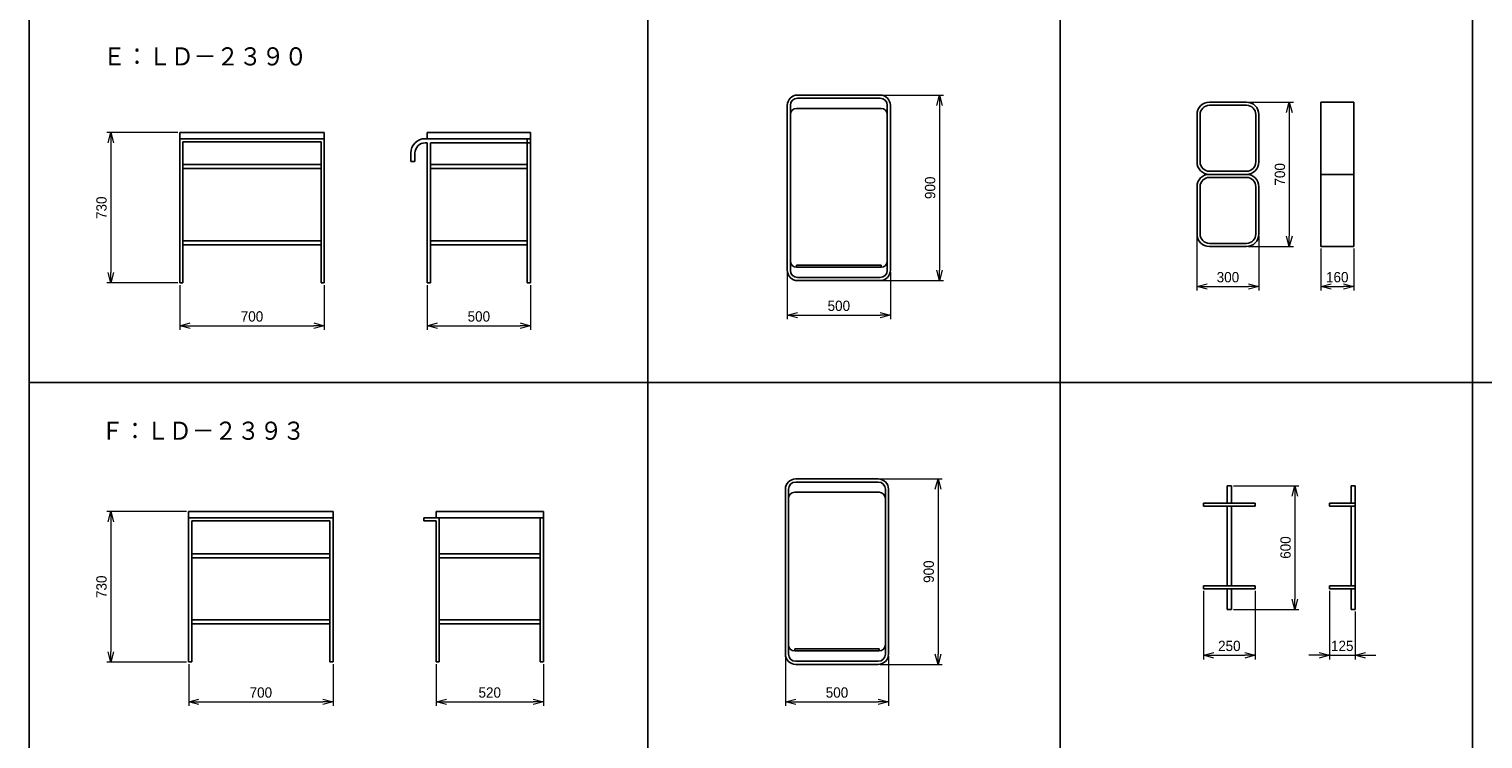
# Model space of a CAD drawing. Header units: millimetres. Extents: x 0 to 28400, y 0 to 14600.
# Tile 2 of 9: x 0 to 7050, y 3671 to 7116. Entities that reach past the tile are written whole.
import ezdxf

# ---------------------------------------------------------------- set-up
doc = ezdxf.new("R2010")
doc.units = ezdxf.units.MM
doc.header["$LTSCALE"] = 0.3
doc.layers.add('寸法', color=2, linetype='Continuous', lineweight=18)
doc.styles.add('MS Pゴシック', font='txt')
doc.styles.get("Standard").update_dxf_attribs({"font": 'txt.shx', "bigfont": 'bigfont.shx'})
doc.dimstyles.new('コピー ～ MyDim S＝', dxfattribs={"dimscale": 20, "dimtxt": 2.5, "dimasz": 2.5, "dimexe": 1, "dimexo": 0.5, "dimgap": 1, "dimtad": 3, "dimdsep": 46, "dimtxsty": 'MS Pゴシック', "dimblk": 'OPEN30', "dimcen": 0, "dimclrd": 256, "dimclre": 256, "dimclrt": 256, "dimazin": 2, "dimtfac": 1, "dimtmove": 0, "dimatfit": 3, "dimldrblk": 'OPEN30', "dimfxl": 1, "dimlwd": 18, "dimlwe": 18, "dimarcsym": 0})

# ---------------------------------------------------------------- blocks, each defined once
blk = doc.blocks.new('_Open30')
at = {"color": 0, "lineweight": -2}
for p, q in [((-1, 0.27), (0, 0)), ((0, 0), (-1, -0.27)), ((0, 0), (-1, 0))]:
    blk.add_line(p, q, dxfattribs=at)
blk = doc.blocks.new('*D34')
at = {"layer": 'Defpoints', "color": 0, "transparency": 16777216}
for p in [(731, 6613.7), (396.3, 5883.7), (731, 5883.7)]:
    blk.add_point(p, dxfattribs=at)
at = {"layer": '寸法', "lineweight": 18, "transparency": 16777216}
for p, q in [((721, 6613.7), (376.3, 6613.7)), ((396.3, 6563.7), (396.3, 5933.7)), ((721, 5883.7), (376.3, 5883.7))]:
    blk.add_line(p, q, dxfattribs=at)
at = {"layer": '寸法', "lineweight": 18, "transparency": 16777216, "xscale": 50, "yscale": 50, "zscale": 50}
for p, rotation in [((396.3, 6613.7), 90), ((396.3, 5883.7), 270)]:
    blk.add_blockref('_Open30', p, dxfattribs=dict(at, rotation=rotation))
at = {"layer": '寸法', "transparency": 16777216, "insert": (351.3, 6248.7), "char_height": 50, "attachment_point": 5, "rotation": 90, "style": 'MS Pゴシック'}
blk.add_mtext('730', dxfattribs=at)
blk = doc.blocks.new('*D35')
at = {"layer": 'Defpoints', "color": 0, "transparency": 16777216}
for p in [(731, 5883.7), (1431, 5883.7), (1431, 5676)]:
    blk.add_point(p, dxfattribs=at)
at = {"layer": '寸法', "lineweight": 18, "transparency": 16777216}
for p, q in [((731, 5873.7), (731, 5656)), ((1431, 5873.7), (1431, 5656)), ((781, 5676), (1381, 5676))]:
    blk.add_line(p, q, dxfattribs=at)
at = {"layer": '寸法', "lineweight": 18, "transparency": 16777216, "xscale": 50, "yscale": 50, "zscale": 50, "rotation": 180}
blk.add_blockref('_Open30', (731, 5676), dxfattribs=at)
at = {"layer": '寸法', "lineweight": 18, "transparency": 16777216, "xscale": 50, "yscale": 50, "zscale": 50}
blk.add_blockref('_Open30', (1431, 5676), dxfattribs=at)
at = {"layer": '寸法', "transparency": 16777216, "insert": (1081, 5721), "char_height": 50, "attachment_point": 5, "style": 'MS Pゴシック'}
blk.add_mtext('700', dxfattribs=at)
blk = doc.blocks.new('*D36')
at = {"layer": 'Defpoints', "color": 0, "transparency": 16777216}
for p in [(1931, 5883.7), (2431, 5883.7), (2431, 5676)]:
    blk.add_point(p, dxfattribs=at)
at = {"layer": '寸法', "lineweight": 18, "transparency": 16777216}
for p, q in [((1931, 5873.7), (1931, 5656)), ((2431, 5873.7), (2431, 5656)), ((1981, 5676), (2381, 5676))]:
    blk.add_line(p, q, dxfattribs=at)
at = {"layer": '寸法', "lineweight": 18, "transparency": 16777216, "xscale": 50, "yscale": 50, "zscale": 50, "rotation": 180}
blk.add_blockref('_Open30', (1931, 5676), dxfattribs=at)
at = {"layer": '寸法', "lineweight": 18, "transparency": 16777216, "xscale": 50, "yscale": 50, "zscale": 50}
blk.add_blockref('_Open30', (2431, 5676), dxfattribs=at)
at = {"layer": '寸法', "transparency": 16777216, "insert": (2181, 5721), "char_height": 50, "attachment_point": 5, "style": 'MS Pゴシック'}
blk.add_mtext('500', dxfattribs=at)
blk = doc.blocks.new('*D37')
at = {"layer": 'Defpoints', "color": 0, "transparency": 16777216}
for p in [(4126.7, 6795.4), (4126.7, 5895.4), (4414.6, 5895.4)]:
    blk.add_point(p, dxfattribs=at)
at = {"layer": '寸法', "lineweight": 18, "transparency": 16777216}
for p, q in [((4136.7, 6795.4), (4434.6, 6795.4)), ((4414.6, 6745.4), (4414.6, 5945.4)), ((4136.7, 5895.4), (4434.6, 5895.4))]:
    blk.add_line(p, q, dxfattribs=at)
at = {"layer": '寸法', "lineweight": 18, "transparency": 16777216, "xscale": 50, "yscale": 50, "zscale": 50}
for p, rotation in [((4414.6, 6795.4), 90), ((4414.6, 5895.4), 270)]:
    blk.add_blockref('_Open30', p, dxfattribs=dict(at, rotation=rotation))
at = {"layer": '寸法', "transparency": 16777216, "insert": (4369.6, 6345.4), "char_height": 50, "attachment_point": 5, "rotation": 90, "style": 'MS Pゴシック'}
blk.add_mtext('900', dxfattribs=at)
blk = doc.blocks.new('*D38')
at = {"layer": 'Defpoints', "color": 0, "transparency": 16777216}
for p in [(3676.7, 5945.4), (4176.7, 5945.4), (4176.7, 5727.6)]:
    blk.add_point(p, dxfattribs=at)
at = {"layer": '寸法', "lineweight": 18, "transparency": 16777216}
for p, q in [((3676.7, 5935.4), (3676.7, 5707.6)), ((4176.7, 5935.4), (4176.7, 5707.6)), ((3726.7, 5727.6), (4126.7, 5727.6))]:
    blk.add_line(p, q, dxfattribs=at)
at = {"layer": '寸法', "lineweight": 18, "transparency": 16777216, "xscale": 50, "yscale": 50, "zscale": 50, "rotation": 180}
blk.add_blockref('_Open30', (3676.7, 5727.6), dxfattribs=at)
at = {"layer": '寸法', "lineweight": 18, "transparency": 16777216, "xscale": 50, "yscale": 50, "zscale": 50}
blk.add_blockref('_Open30', (4176.7, 5727.6), dxfattribs=at)
at = {"layer": '寸法', "transparency": 16777216, "insert": (3926.7, 5772.6), "char_height": 50, "attachment_point": 5, "style": 'MS Pゴシック'}
blk.add_mtext('500', dxfattribs=at)
blk = doc.blocks.new('*D39')
at = {"layer": 'Defpoints', "color": 0, "transparency": 16777216}
for p in [(5903.5, 6760.8), (5903.5, 6060.8), (6110.8, 6060.8)]:
    blk.add_point(p, dxfattribs=at)
at = {"layer": '寸法', "lineweight": 18, "transparency": 16777216}
for p, q in [((5913.5, 6760.8), (6130.8, 6760.8)), ((6110.8, 6710.8), (6110.8, 6110.8)), ((5913.5, 6060.8), (6130.8, 6060.8))]:
    blk.add_line(p, q, dxfattribs=at)
at = {"layer": '寸法', "lineweight": 18, "transparency": 16777216, "xscale": 50, "yscale": 50, "zscale": 50}
for p, rotation in [((6110.8, 6760.8), 90), ((6110.8, 6060.8), 270)]:
    blk.add_blockref('_Open30', p, dxfattribs=dict(at, rotation=rotation))
at = {"layer": '寸法', "transparency": 16777216, "insert": (6065.8, 6410.8), "char_height": 50, "attachment_point": 5, "rotation": 90, "style": 'MS Pゴシック'}
blk.add_mtext('700', dxfattribs=at)
blk = doc.blocks.new('*D40')
at = {"layer": 'Defpoints', "color": 0, "transparency": 16777216}
for p in [(5663.5, 6120.8), (5963.5, 6120.8), (5963.5, 5866.4)]:
    blk.add_point(p, dxfattribs=at)
at = {"layer": '寸法', "lineweight": 18, "transparency": 16777216}
for p, q in [((5663.5, 6110.8), (5663.5, 5846.4)), ((5963.5, 6110.8), (5963.5, 5846.4)), ((5713.5, 5866.4), (5913.5, 5866.4))]:
    blk.add_line(p, q, dxfattribs=at)
at = {"layer": '寸法', "lineweight": 18, "transparency": 16777216, "xscale": 50, "yscale": 50, "zscale": 50, "rotation": 180}
blk.add_blockref('_Open30', (5663.5, 5866.4), dxfattribs=at)
at = {"layer": '寸法', "lineweight": 18, "transparency": 16777216, "xscale": 50, "yscale": 50, "zscale": 50}
blk.add_blockref('_Open30', (5963.5, 5866.4), dxfattribs=at)
at = {"layer": '寸法', "transparency": 16777216, "insert": (5813.5, 5911.4), "char_height": 50, "attachment_point": 5, "style": 'MS Pゴシック'}
blk.add_mtext('300', dxfattribs=at)
blk = doc.blocks.new('*D41')
at = {"layer": 'Defpoints', "color": 0, "transparency": 16777216}
for p in [(6263.5, 6060.8), (6423.5, 6060.8), (6423.5, 5866.4)]:
    blk.add_point(p, dxfattribs=at)
at = {"layer": '寸法', "lineweight": 18, "transparency": 16777216}
for p, q in [((6263.5, 6050.8), (6263.5, 5846.4)), ((6423.5, 6050.8), (6423.5, 5846.4)), ((6313.5, 5866.4), (6373.5, 5866.4))]:
    blk.add_line(p, q, dxfattribs=at)
at = {"layer": '寸法', "lineweight": 18, "transparency": 16777216, "xscale": 50, "yscale": 50, "zscale": 50, "rotation": 180}
blk.add_blockref('_Open30', (6263.5, 5866.4), dxfattribs=at)
at = {"layer": '寸法', "lineweight": 18, "transparency": 16777216, "xscale": 50, "yscale": 50, "zscale": 50}
blk.add_blockref('_Open30', (6423.5, 5866.4), dxfattribs=at)
at = {"layer": '寸法', "transparency": 16777216, "insert": (6343.5, 5911.4), "char_height": 50, "attachment_point": 5, "style": 'MS Pゴシック'}
blk.add_mtext('160', dxfattribs=at)
blk = doc.blocks.new('*D42')
at = {"layer": 'Defpoints', "color": 0, "transparency": 16777216}
for p in [(773.9, 4774.5), (396.3, 4044.5), (773.9, 4044.5)]:
    blk.add_point(p, dxfattribs=at)
at = {"layer": '寸法', "lineweight": 18, "transparency": 16777216}
for p, q in [((763.9, 4774.5), (376.3, 4774.5)), ((396.3, 4724.5), (396.3, 4094.5)), ((763.9, 4044.5), (376.3, 4044.5))]:
    blk.add_line(p, q, dxfattribs=at)
at = {"layer": '寸法', "lineweight": 18, "transparency": 16777216, "xscale": 50, "yscale": 50, "zscale": 50}
for p, rotation in [((396.3, 4774.5), 90), ((396.3, 4044.5), 270)]:
    blk.add_blockref('_Open30', p, dxfattribs=dict(at, rotation=rotation))
at = {"layer": '寸法', "transparency": 16777216, "insert": (351.3, 4409.5), "char_height": 50, "attachment_point": 5, "rotation": 90, "style": 'MS Pゴシック'}
blk.add_mtext('730', dxfattribs=at)
blk = doc.blocks.new('*D43')
at = {"layer": 'Defpoints', "color": 0, "transparency": 16777216}
for p in [(773.9, 4044.5), (1473.9, 4044.5), (1473.9, 3851.1)]:
    blk.add_point(p, dxfattribs=at)
at = {"layer": '寸法', "lineweight": 18, "transparency": 16777216}
for p, q in [((773.9, 4034.5), (773.9, 3831.1)), ((1473.9, 4034.5), (1473.9, 3831.1)), ((823.9, 3851.1), (1423.9, 3851.1))]:
    blk.add_line(p, q, dxfattribs=at)
at = {"layer": '寸法', "lineweight": 18, "transparency": 16777216, "xscale": 50, "yscale": 50, "zscale": 50, "rotation": 180}
blk.add_blockref('_Open30', (773.9, 3851.1), dxfattribs=at)
at = {"layer": '寸法', "lineweight": 18, "transparency": 16777216, "xscale": 50, "yscale": 50, "zscale": 50}
blk.add_blockref('_Open30', (1473.9, 3851.1), dxfattribs=at)
at = {"layer": '寸法', "transparency": 16777216, "insert": (1123.9, 3896.1), "char_height": 50, "attachment_point": 5, "style": 'MS Pゴシック'}
blk.add_mtext('700', dxfattribs=at)
blk = doc.blocks.new('*D44')
at = {"layer": 'Defpoints', "color": 0, "transparency": 16777216}
for p in [(1973.9, 4044.5), (2493.9, 4044.5), (2493.9, 3851.1)]:
    blk.add_point(p, dxfattribs=at)
at = {"layer": '寸法', "lineweight": 18, "transparency": 16777216}
for p, q in [((1973.9, 4034.5), (1973.9, 3831.1)), ((2493.9, 4034.5), (2493.9, 3831.1)), ((2023.9, 3851.1), (2443.9, 3851.1))]:
    blk.add_line(p, q, dxfattribs=at)
at = {"layer": '寸法', "lineweight": 18, "transparency": 16777216, "xscale": 50, "yscale": 50, "zscale": 50, "rotation": 180}
blk.add_blockref('_Open30', (1973.9, 3851.1), dxfattribs=at)
at = {"layer": '寸法', "lineweight": 18, "transparency": 16777216, "xscale": 50, "yscale": 50, "zscale": 50}
blk.add_blockref('_Open30', (2493.9, 3851.1), dxfattribs=at)
at = {"layer": '寸法', "transparency": 16777216, "insert": (2233.9, 3896.1), "char_height": 50, "attachment_point": 5, "style": 'MS Pゴシック'}
blk.add_mtext('520', dxfattribs=at)
blk = doc.blocks.new('*D45')
at = {"layer": 'Defpoints', "color": 0, "transparency": 16777216}
for p in [(4117.7, 4932.9), (4117.7, 4032.9), (4407.9, 4032.9)]:
    blk.add_point(p, dxfattribs=at)
at = {"layer": '寸法', "lineweight": 18, "transparency": 16777216}
for p, q in [((4127.7, 4932.9), (4427.9, 4932.9)), ((4407.9, 4882.9), (4407.9, 4082.9)), ((4127.7, 4032.9), (4427.9, 4032.9))]:
    blk.add_line(p, q, dxfattribs=at)
at = {"layer": '寸法', "lineweight": 18, "transparency": 16777216, "xscale": 50, "yscale": 50, "zscale": 50}
for p, rotation in [((4407.9, 4932.9), 90), ((4407.9, 4032.9), 270)]:
    blk.add_blockref('_Open30', p, dxfattribs=dict(at, rotation=rotation))
at = {"layer": '寸法', "transparency": 16777216, "insert": (4362.9, 4482.9), "char_height": 50, "attachment_point": 5, "rotation": 90, "style": 'MS Pゴシック'}
blk.add_mtext('900', dxfattribs=at)
blk = doc.blocks.new('*D46')
at = {"layer": 'Defpoints', "color": 0, "transparency": 16777216}
for p in [(3667.7, 4082.9), (4167.7, 4082.9), (4167.7, 3851.1)]:
    blk.add_point(p, dxfattribs=at)
at = {"layer": '寸法', "lineweight": 18, "transparency": 16777216}
for p, q in [((3667.7, 4072.9), (3667.7, 3831.1)), ((4167.7, 4072.9), (4167.7, 3831.1)), ((3717.7, 3851.1), (4117.7, 3851.1))]:
    blk.add_line(p, q, dxfattribs=at)
at = {"layer": '寸法', "lineweight": 18, "transparency": 16777216, "xscale": 50, "yscale": 50, "zscale": 50, "rotation": 180}
blk.add_blockref('_Open30', (3667.7, 3851.1), dxfattribs=at)
at = {"layer": '寸法', "lineweight": 18, "transparency": 16777216, "xscale": 50, "yscale": 50, "zscale": 50}
blk.add_blockref('_Open30', (4167.7, 3851.1), dxfattribs=at)
at = {"layer": '寸法', "transparency": 16777216, "insert": (3917.7, 3896.1), "char_height": 50, "attachment_point": 5, "style": 'MS Pゴシック'}
blk.add_mtext('500', dxfattribs=at)
blk = doc.blocks.new('*D47')
at = {"layer": 'Defpoints', "color": 0, "transparency": 16777216}
for p in [(5830.3, 4899.9), (5830.3, 4299.9), (6138.1, 4299.9)]:
    blk.add_point(p, dxfattribs=at)
at = {"layer": '寸法', "lineweight": 18, "transparency": 16777216}
for p, q in [((5840.3, 4899.9), (6158.1, 4899.9)), ((6138.1, 4849.9), (6138.1, 4349.9)), ((5840.3, 4299.9), (6158.1, 4299.9))]:
    blk.add_line(p, q, dxfattribs=at)
at = {"layer": '寸法', "lineweight": 18, "transparency": 16777216, "xscale": 50, "yscale": 50, "zscale": 50}
for p, rotation in [((6138.1, 4899.9), 90), ((6138.1, 4299.9), 270)]:
    blk.add_blockref('_Open30', p, dxfattribs=dict(at, rotation=rotation))
at = {"layer": '寸法', "transparency": 16777216, "insert": (6093.1, 4599.9), "char_height": 50, "attachment_point": 5, "rotation": 90, "style": 'MS Pゴシック'}
blk.add_mtext('600', dxfattribs=at)
blk = doc.blocks.new('*D48')
at = {"layer": 'Defpoints', "color": 0, "transparency": 16777216}
for p in [(5695.3, 4399.9), (5945.3, 4399.9), (5945.3, 4077.3)]:
    blk.add_point(p, dxfattribs=at)
at = {"layer": '寸法', "lineweight": 18, "transparency": 16777216}
for p, q in [((5695.3, 4389.9), (5695.3, 4057.3)), ((5945.3, 4389.9), (5945.3, 4057.3)), ((5745.3, 4077.3), (5895.3, 4077.3))]:
    blk.add_line(p, q, dxfattribs=at)
at = {"layer": '寸法', "lineweight": 18, "transparency": 16777216, "xscale": 50, "yscale": 50, "zscale": 50, "rotation": 180}
blk.add_blockref('_Open30', (5695.3, 4077.3), dxfattribs=at)
at = {"layer": '寸法', "lineweight": 18, "transparency": 16777216, "xscale": 50, "yscale": 50, "zscale": 50}
blk.add_blockref('_Open30', (5945.3, 4077.3), dxfattribs=at)
at = {"layer": '寸法', "transparency": 16777216, "insert": (5820.3, 4122.3), "char_height": 50, "attachment_point": 5, "style": 'MS Pゴシック'}
blk.add_mtext('250', dxfattribs=at)
blk = doc.blocks.new('*D49')
at = {"layer": 'Defpoints', "color": 0, "transparency": 16777216}
for p in [(6305.3, 4399.9), (6430.3, 4299.9), (6430.3, 4077.3)]:
    blk.add_point(p, dxfattribs=at)
at = {"layer": '寸法', "lineweight": 18, "transparency": 16777216}
for p, q in [((6305.3, 4389.9), (6305.3, 4057.3)), ((6430.3, 4289.9), (6430.3, 4057.3)), ((6255.3, 4077.3), (6205.3, 4077.3)), ((6305.3, 4077.3), (6430.3, 4077.3)), ((6480.3, 4077.3), (6530.3, 4077.3))]:
    blk.add_line(p, q, dxfattribs=at)
at = {"layer": '寸法', "lineweight": 18, "transparency": 16777216, "xscale": 50, "yscale": 50, "zscale": 50}
blk.add_blockref('_Open30', (6305.3, 4077.3), dxfattribs=at)
at = {"layer": '寸法', "lineweight": 18, "transparency": 16777216, "xscale": 50, "yscale": 50, "zscale": 50, "rotation": 180}
blk.add_blockref('_Open30', (6430.3, 4077.3), dxfattribs=at)
at = {"layer": '寸法', "transparency": 16777216, "insert": (6367.8, 4122.3), "char_height": 50, "attachment_point": 5, "style": 'MS Pゴシック'}
blk.add_mtext('125', dxfattribs=at)

msp = doc.modelspace()

# ---------------------------------------------------------------- linework, layer by layer
at = {"color": 7, "linetype": 'Continuous'}
for p, q in [((0, 14600), (0, 0)), ((3000, 14600), (3000, 0)), ((5000, 14600), (5000, 0)), ((7000, 14600), (7000, 0)), ((3726.725, 6795.405), (4126.725, 6795.405)), ((3726.725, 6780.405), (4126.725, 6780.405)), ((3676.725, 6745.405), (3676.725, 5945.405)), ((3691.725, 6745.405), (3691.725, 5945.405)), ((3721.725, 6730.405), (4131.725, 6730.405)), ((4161.725, 6745.405), (4161.725, 5945.405)), ((4176.725, 6745.405), (4176.725, 5945.405)), ((5663.538, 6700.783), (5663.538, 6470.783)), ((5678.538, 6700.783), (5678.538, 6470.783)), ((5723.538, 6760.783), (5903.538, 6760.783)), ((5723.538, 6745.783), (5903.538, 6745.783)), ((5948.538, 6700.783), (5948.538, 6470.783)), ((5963.538, 6700.783), (5963.538, 6470.783)), ((6263.538, 6760.783), (6263.538, 6060.783)), ((6263.538, 6760.783), (6423.538, 6760.783)), ((6423.538, 6760.783), (6423.538, 6060.783)), ((730.993, 6613.692), (730.993, 5883.692)), ((730.993, 6613.692), (1430.993, 6613.692)), ((730.993, 6583.692), (1430.993, 6583.692)), ((745.993, 6568.692), (1415.993, 6568.692)), ((745.993, 6568.692), (745.993, 5883.692)), ((1415.993, 6568.692), (1415.993, 5883.692)), ((1430.993, 6613.692), (1430.993, 5883.692)), ((1920.993, 6583.692), (2430.993, 6583.692)), ((1920.993, 6563.692), (1930.993, 6563.692)), ((1930.993, 6613.692), (1930.993, 6583.692)), ((1930.993, 6613.692), (2430.993, 6613.692)), ((1930.993, 6563.692), (1930.993, 5883.692)), ((1945.993, 6563.692), (1945.993, 5883.692)), ((1945.993, 6563.692), (2430.993, 6563.692)), ((2415.993, 6583.692), (2415.993, 5883.692)), ((2430.993, 6613.692), (2430.993, 5883.692)), ((1850.993, 6513.692), (1850.993, 6473.692)), ((1870.993, 6513.692), (1870.993, 6473.692)), ((745.993, 6458.692), (1415.993, 6458.692)), ((745.993, 6438.692), (1415.993, 6438.692)), ((1850.993, 6473.692), (1870.993, 6473.692)), ((1945.993, 6458.692), (2415.993, 6458.692)), ((1945.993, 6438.692), (2415.993, 6438.692)), ((5723.538, 6425.783), (5903.538, 6425.783)), ((5663.538, 6120.783), (5663.538, 6350.783)), ((5678.538, 6120.783), (5678.538, 6350.783)), ((5723.538, 6410.783), (5903.538, 6410.783)), ((5723.538, 6395.783), (5903.538, 6395.783)), ((5948.538, 6120.783), (5948.538, 6350.783)), ((5963.538, 6120.783), (5963.538, 6350.783)), ((6263.538, 6410.783), (6423.538, 6410.783)), ((745.993, 6088.692), (1415.993, 6088.692)), ((745.993, 6068.692), (1415.993, 6068.692)), ((1945.993, 6088.692), (2415.993, 6088.692)), ((1945.993, 6068.692), (2415.993, 6068.692)), ((5723.538, 6075.783), (5903.538, 6075.783)), ((5723.538, 6060.783), (5903.538, 6060.783)), ((6263.538, 6060.783), (6423.538, 6060.783)), ((3721.725, 5970.405), (4131.725, 5970.405)), ((3721.725, 5970.405), (3721.725, 5960.405)), ((3721.725, 5960.405), (4131.725, 5960.405)), ((4131.725, 5970.405), (4131.725, 5960.405)), ((730.993, 5883.692), (745.993, 5883.692)), ((1415.993, 5883.692), (1430.993, 5883.692)), ((1930.993, 5883.692), (1945.993, 5883.692)), ((2415.993, 5883.692), (2430.993, 5883.692)), ((3726.725, 5910.405), (4126.725, 5910.405)), ((3726.725, 5895.405), (4126.725, 5895.405)), ((0, 5400), (28400, 5400)), ((3667.653, 4882.882), (3667.653, 4082.882)), ((3682.653, 4882.882), (3682.653, 4082.882)), ((3712.653, 4867.882), (4122.653, 4867.882)), ((3717.653, 4932.882), (4117.653, 4932.882)), ((3717.653, 4917.882), (4117.653, 4917.882)), ((4152.653, 4882.882), (4152.653, 4082.882)), ((4167.653, 4882.882), (4167.653, 4082.882)), ((5810.327, 4899.887), (5810.327, 4814.887)), ((5810.327, 4899.887), (5830.327, 4899.887)), ((5830.327, 4899.887), (5830.327, 4814.887)), ((6410.327, 4899.887), (6430.327, 4899.887)), ((6410.327, 4899.887), (6410.327, 4814.887)), ((6430.327, 4899.887), (6430.327, 4299.887)), ((5695.327, 4814.887), (5945.327, 4814.887)), ((5695.327, 4814.887), (5695.327, 4799.887)), ((5695.327, 4799.887), (5945.327, 4799.887)), ((5810.327, 4799.887), (5810.327, 4414.887)), ((5830.327, 4799.887), (5830.327, 4414.887)), ((5945.327, 4814.887), (5945.327, 4799.887)), ((6305.327, 4814.887), (6305.327, 4799.887)), ((6305.327, 4814.887), (6430.327, 4814.887)), ((6305.327, 4799.887), (6430.327, 4799.887)), ((6410.327, 4799.887), (6410.327, 4414.887)), ((773.866, 4774.516), (773.866, 4044.516)), ((773.866, 4774.516), (1473.866, 4774.516)), ((773.866, 4744.516), (1473.866, 4744.516)), ((788.866, 4729.516), (1458.866, 4729.516)), ((788.866, 4729.516), (788.866, 4044.516)), ((1458.866, 4729.516), (1458.866, 4044.516)), ((1473.866, 4774.516), (1473.866, 4044.516)), ((1913.866, 4744.516), (2493.866, 4744.516)), ((1913.866, 4744.516), (1913.866, 4729.516)), ((1913.866, 4729.516), (1973.866, 4729.516)), ((1973.866, 4774.516), (1973.866, 4744.516)), ((1973.866, 4774.516), (2493.866, 4774.516)), ((1973.866, 4729.516), (1973.866, 4044.516)), ((1988.866, 4744.516), (1988.866, 4044.516)), ((2478.866, 4744.516), (2478.866, 4044.516)), ((2493.866, 4774.516), (2493.866, 4044.516)), ((788.866, 4569.516), (1458.866, 4569.516)), ((788.866, 4549.516), (1458.866, 4549.516)), ((1988.866, 4569.516), (2478.866, 4569.516)), ((1988.866, 4549.516), (2478.866, 4549.516)), ((5695.327, 4414.887), (5945.327, 4414.887)), ((5695.327, 4414.887), (5695.327, 4399.887)), ((5695.327, 4399.887), (5945.327, 4399.887)), ((5810.327, 4399.887), (5810.327, 4299.887)), ((5830.327, 4399.887), (5830.327, 4299.887)), ((5945.327, 4414.887), (5945.327, 4399.887)), ((6305.327, 4414.887), (6305.327, 4399.887)), ((6305.327, 4414.887), (6430.327, 4414.887)), ((6305.327, 4399.887), (6430.327, 4399.887)), ((6410.327, 4399.887), (6410.327, 4299.887)), ((788.866, 4249.516), (1458.866, 4249.516)), ((1988.866, 4249.516), (2478.866, 4249.516)), ((5810.327, 4299.887), (5830.327, 4299.887)), ((6410.327, 4299.887), (6430.327, 4299.887)), ((788.866, 4229.516), (1458.866, 4229.516)), ((1988.866, 4229.516), (2478.866, 4229.516)), ((3712.653, 4107.882), (4122.653, 4107.882)), ((3712.653, 4107.882), (3712.653, 4097.882)), ((3712.653, 4097.882), (4122.653, 4097.882)), ((4122.653, 4107.882), (4122.653, 4097.882)), ((773.866, 4044.516), (788.866, 4044.516)), ((1458.866, 4044.516), (1473.866, 4044.516)), ((1973.866, 4044.516), (1988.866, 4044.516)), ((2478.866, 4044.516), (2493.866, 4044.516)), ((3717.653, 4047.882), (4117.653, 4047.882)), ((3717.653, 4032.882), (4117.653, 4032.882))]:
    msp.add_line(p, q, dxfattribs=at)
for centre, radius, start, end in [((3726.725, 6745.405), 50, 89.999997, 179.999995), ((3726.725, 6745.405), 35, 89.999997, 179.999995), ((4126.725, 6745.405), 50, 0, 89.999997), ((4126.725, 6745.405), 35, 0, 89.999997), ((3721.725, 6700.405), 30, 89.999997, 179.999995), ((4131.725, 6700.405), 30, 0, 89.999997), ((5723.538, 6700.783), 60, 89.999997, 179.999995), ((5723.538, 6700.783), 45, 89.999997, 179.999995), ((5903.538, 6700.783), 60, 0, 89.999997), ((5903.538, 6700.783), 45, 0, 89.999997), ((1920.993, 6513.692), 70, 89.999997, 179.999995), ((1920.993, 6513.692), 50, 89.999997, 179.999995), ((5723.538, 6470.783), 60, 180.000005, 270.000003), ((5723.538, 6470.783), 45, 180.000005, 270.000003), ((5903.538, 6470.783), 60, 270.000003, 0), ((5903.538, 6470.783), 45, 270.000003, 0), ((5723.538, 6350.783), 60, 89.999997, 179.999995), ((5723.538, 6350.783), 45, 89.999997, 179.999995), ((5903.538, 6350.783), 60, 0, 89.999997), ((5903.538, 6350.783), 45, 0, 89.999997), ((5723.538, 6120.783), 60, 180.000005, 270.000003), ((5723.538, 6120.783), 45, 180.000005, 270.000003), ((5903.538, 6120.783), 60, 270.000003, 0), ((5903.538, 6120.783), 45, 270.000003, 0), ((3726.725, 5945.405), 50, 180.000005, 270.000003), ((3721.725, 5990.405), 30, 180.000005, 270.000003), ((3726.725, 5945.405), 35, 180.000005, 270.000003), ((4126.725, 5945.405), 50, 270.000003, 0), ((4126.725, 5945.405), 35, 270.000003, 0), ((4131.725, 5990.405), 30, 270.000003, 0), ((3717.653, 4882.882), 50, 89.999997, 179.999995), ((3717.653, 4882.882), 35, 89.999997, 179.999995), ((3712.653, 4837.882), 30, 89.999997, 179.999995), ((4117.653, 4882.882), 50, 0, 89.999997), ((4117.653, 4882.882), 35, 0, 89.999997), ((4122.653, 4837.882), 30, 0, 89.999997), ((3712.653, 4127.882), 30, 180.000005, 270.000003), ((4122.653, 4127.882), 30, 270.000003, 0), ((3717.653, 4082.882), 50, 180.000005, 270.000003), ((3717.653, 4082.882), 35, 180.000005, 270.000003), ((4117.653, 4082.882), 50, 270.000003, 0), ((4117.653, 4082.882), 35, 270.000003, 0)]:
    msp.add_arc(centre, radius, start, end, dxfattribs=at)

# ---------------------------------------------------------------- texts
at = {"color": 7, "char_height": 100, "attachment_point": 1}
for s, insert in [('Ｅ：ＬＤ－２３９０', (358.397, 7029.551)), ('Ｆ：ＬＤ－２３９３', (348.781, 5213.198))]:
    msp.add_mtext(s, dxfattribs=dict(at, insert=insert))

# ---------------------------------------------------------------- dimensions: what is measured, and where the dimension line sits
at = {"layer": '寸法'}
for base, p1, p2, picture, middle in [((4414.582, 5895.405), (4126.725, 6795.405), (4126.725, 5895.405), '*D37', (4369.582, 6345.405)), ((6110.848, 6060.783), (5903.538, 6760.783), (5903.538, 6060.783), '*D39', (6065.848, 6410.783)), ((396.32, 5883.692), (730.993, 6613.692), (730.993, 5883.692), '*D34', (351.32, 6248.692)), ((4407.883, 4032.882), (4117.653, 4932.882), (4117.653, 4032.882), '*D45', (4362.883, 4482.882)), ((6138.133, 4299.887), (5830.327, 4899.887), (5830.327, 4299.887), '*D47', (6093.133, 4599.887)), ((396.32, 4044.516), (773.866, 4774.516), (773.866, 4044.516), '*D42', (351.32, 4409.516))]:
    dim = msp.add_linear_dim(base=base, p1=p1, p2=p2, angle=90, dimstyle='コピー ～ MyDim S＝', dxfattribs=at)
    dim.commit()
    dim.dimension.update_dxf_attribs({"geometry": picture, "text_midpoint": middle})
for base, p1, p2, picture, middle in [((5963.538, 5866.368), (5663.538, 6120.783), (5963.538, 6120.783), '*D40', (5813.538, 5911.368)), ((6423.538, 5866.368), (6263.538, 6060.783), (6423.538, 6060.783), '*D41', (6343.538, 5911.368)), ((4176.725, 5727.611), (3676.725, 5945.405), (4176.725, 5945.405), '*D38', (3926.725, 5772.611)), ((1430.993, 5676.026), (730.993, 5883.692), (1430.993, 5883.692), '*D35', (1080.993, 5721.026)), ((2430.993, 5676.026), (1930.993, 5883.692), (2430.993, 5883.692), '*D36', (2180.993, 5721.026)), ((5945.327, 4077.276), (5695.327, 4399.887), (5945.327, 4399.887), '*D48', (5820.327, 4122.276)), ((1473.866, 3851.102), (773.866, 4044.516), (1473.866, 4044.516), '*D43', (1123.866, 3896.102)), ((2493.866, 3851.102), (1973.866, 4044.516), (2493.866, 4044.516), '*D44', (2233.866, 3896.102)), ((4167.653, 3851.102), (3667.653, 4082.882), (4167.653, 4082.882), '*D46', (3917.653, 3896.102))]:
    dim = msp.add_linear_dim(base=base, p1=p1, p2=p2, dimstyle='コピー ～ MyDim S＝', dxfattribs=at)
    dim.commit()
    dim.dimension.update_dxf_attribs({"geometry": picture, "text_midpoint": middle})
dim = msp.add_linear_dim(base=(6430.327, 4077.276), p1=(6305.327, 4399.887), p2=(6430.327, 4299.887), dimstyle='コピー ～ MyDim S＝', dxfattribs=at)
dim.commit()
dim.dimension.update_dxf_attribs({"geometry": '*D49', "text_midpoint": (6367.827, 4077.276), "dimtype": 160})

doc.saveas('drawing.dxf')
